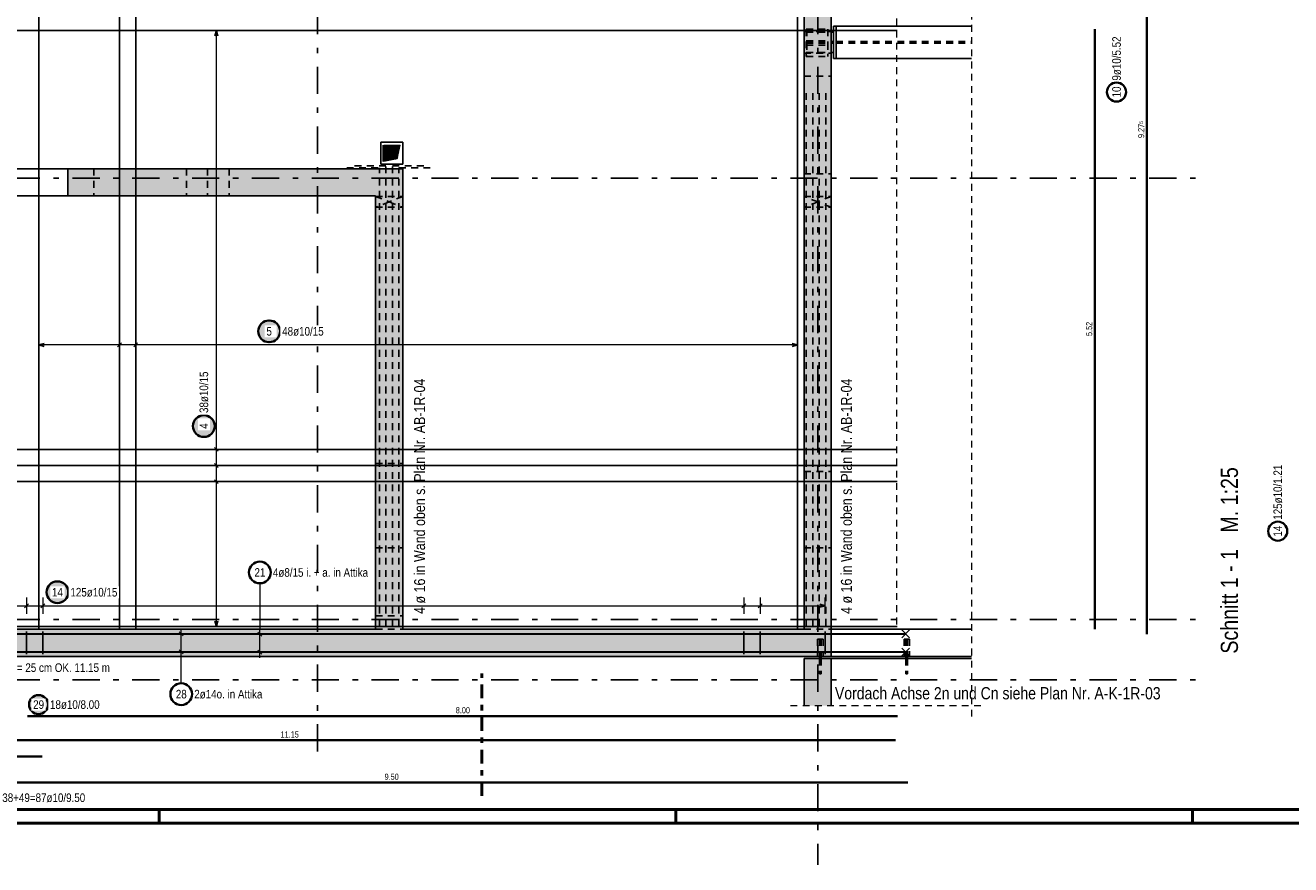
# Model space of a CAD drawing. Header units: millimetres. Extents: x -50 to 89, y -23 to 66.
# Tile 40 of 60: x 28 to 51, y -1 to 15. Entities that reach past the tile are written whole.
import ezdxf

# ---------------------------------------------------------------- set-up
doc = ezdxf.new("R2010")
doc.units = ezdxf.units.MM
for name, pattern in [('DASHDOT', [1, 0.5, -0.25, 0, -0.25]), ('DASHDOTX2', [2, 1, -0.5, 0, -0.5]), ('HIDDEN', [0.375, 0.25, -0.125])]:
    doc.linetypes.add(name, pattern=pattern)
for name, color, linetype, lineweight in [('Achsen', 7, 'Continuous', 20), ('Bewehrung obere', 7, 'Continuous', 20), ('Geschnittene Kanten', 7, 'Continuous', 20), ('Schraffuren', 7, 'Continuous', 20), ('Texte', 7, 'Continuous', 20)]:
    doc.layers.add(name, color=color, linetype=linetype, lineweight=lineweight)
doc.styles.add('Arial Narrow', font='ARIALN.TTF')

msp = doc.modelspace()

# ---------------------------------------------------------------- hatches: boundary and pattern name
at = {"lineweight": 13}
h = msp.add_hatch(dxfattribs=at)
h.set_pattern_fill('Mau', color=6, scale=0.01, angle=45, style=0, pattern_type=2)
h.set_pattern_definition([(45, (0, 0), (-0.00367695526, 0.00367695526), [])])
h.paths.add_polyline_path([(34.626839, 12.17829), (34.876839, 12.22829), (34.926839, 12.47829), (34.626839, 12.47829)])
at = {"layer": 'Bewehrung obere', "lineweight": 25, "true_color": 0xffffff}
for points in [[(32.740379, 9.05), (32.740245, 9.057678), (32.739843, 9.065346), (32.739174, 9.072996), (32.738238, 9.080618), (32.737037, 9.088202), (32.735572, 9.09574), (32.733844, 9.103223), (32.731857, 9.11064), (32.729612, 9.117984), (32.727112, 9.125244), (32.72436, 9.132413), (32.721359, 9.139482), (32.718114, 9.146442), (32.714628, 9.153284), (32.710905, 9.16), (32.70695, 9.166582), (32.702768, 9.173022), (32.698363, 9.179313), (32.693742, 9.185445), (32.688909, 9.191413), (32.683871, 9.197209), (32.678634, 9.202825), (32.673204, 9.208255), (32.667588, 9.213492), (32.661793, 9.21853), (32.655825, 9.223362), (32.649692, 9.227984), (32.643402, 9.232388), (32.636962, 9.23657), (32.630379, 9.240525), (32.623663, 9.244248), (32.616821, 9.247735), (32.609861, 9.25098), (32.602793, 9.25398), (32.595624, 9.256732), (32.588363, 9.259232), (32.581019, 9.261477), (32.573602, 9.263465), (32.56612, 9.265192), (32.558582, 9.266658), (32.550997, 9.267859), (32.543376, 9.268795), (32.535726, 9.269464), (32.528057, 9.269866), (32.520379, 9.27), (32.512701, 9.269866), (32.505033, 9.269464), (32.497383, 9.268795), (32.489761, 9.267859), (32.482177, 9.266658), (32.474639, 9.265192), (32.467156, 9.263465), (32.459739, 9.261477), (32.452396, 9.259232), (32.445135, 9.256732), (32.437966, 9.25398), (32.430897, 9.25098), (32.423938, 9.247735), (32.417096, 9.244248), (32.410379, 9.240525), (32.403797, 9.23657), (32.397357, 9.232388), (32.391067, 9.227984), (32.384934, 9.223362), (32.378966, 9.21853), (32.373171, 9.213492), (32.367554, 9.208255), (32.362125, 9.202825), (32.356887, 9.197209), (32.351849, 9.191413), (32.347017, 9.185445), (32.342396, 9.179313), (32.337991, 9.173022), (32.333809, 9.166582), (32.329854, 9.16), (32.326131, 9.153284), (32.322645, 9.146442), (32.319399, 9.139482), (32.316399, 9.132413), (32.313647, 9.125244), (32.311147, 9.117984), (32.308902, 9.11064), (32.306914, 9.103223), (32.305187, 9.09574), (32.303722, 9.088202), (32.30252, 9.080618), (32.301584, 9.072996), (32.300915, 9.065346), (32.300513, 9.057678), (32.300379, 9.05), (32.300513, 9.042322), (32.300915, 9.034653), (32.301584, 9.027004), (32.30252, 9.019382), (32.303722, 9.011797), (32.305187, 9.004259), (32.306914, 8.996777), (32.308902, 8.98936), (32.311147, 8.982016), (32.313647, 8.974755), (32.316399, 8.967586), (32.319399, 8.960518), (32.322645, 8.953558), (32.326131, 8.946716), (32.329854, 8.94), (32.333809, 8.933418), (32.337991, 8.926977), (32.342396, 8.920687), (32.347017, 8.914554), (32.351849, 8.908587), (32.356887, 8.902791), (32.362125, 8.897175), (32.367554, 8.891745), (32.373171, 8.886508), (32.378966, 8.88147), (32.384934, 8.876638), (32.391067, 8.872016), (32.397357, 8.867612), (32.403797, 8.863429), (32.410379, 8.859474), (32.417096, 8.855751), (32.423938, 8.852265), (32.430897, 8.84902), (32.437966, 8.846019), (32.445135, 8.843268), (32.452396, 8.840767), (32.459739, 8.838522), (32.467156, 8.836535), (32.474639, 8.834807), (32.482177, 8.833342), (32.489761, 8.832141), (32.497383, 8.831205), (32.505033, 8.830536), (32.512701, 8.830134), (32.520379, 8.83), (32.528057, 8.830134), (32.535726, 8.830536), (32.543376, 8.831205), (32.550997, 8.832141), (32.558582, 8.833342), (32.56612, 8.834807), (32.573602, 8.836535), (32.581019, 8.838522), (32.588363, 8.840767), (32.595624, 8.843268), (32.602793, 8.846019), (32.609861, 8.84902), (32.616821, 8.852265), (32.623663, 8.855751), (32.630379, 8.859474), (32.636962, 8.863429), (32.643402, 8.867612), (32.649692, 8.872016), (32.655825, 8.876638), (32.661793, 8.88147), (32.667588, 8.886508), (32.673204, 8.891745), (32.678634, 8.897175), (32.683871, 8.902791), (32.688909, 8.908587), (32.693742, 8.914554), (32.698363, 8.920687), (32.702768, 8.926977), (32.70695, 8.933418), (32.710905, 8.94), (32.714628, 8.946716), (32.718114, 8.953558), (32.721359, 8.960518), (32.72436, 8.967586), (32.727112, 8.974755), (32.729612, 8.982016), (32.731857, 8.98936), (32.733844, 8.996777), (32.735572, 9.004259), (32.737037, 9.011797), (32.738238, 9.019382), (32.739174, 9.027004), (32.739843, 9.034653)], [(31.540126, 7.307003), (31.539992, 7.314681), (31.53959, 7.32235), (31.538921, 7.329999), (31.537985, 7.337621), (31.536784, 7.345206), (31.535318, 7.352744), (31.533591, 7.360226), (31.531603, 7.367643), (31.529358, 7.374987), (31.526858, 7.382248), (31.524106, 7.389417), (31.521106, 7.396485), (31.517861, 7.403445), (31.514374, 7.410287), (31.510651, 7.417003), (31.506696, 7.423585), (31.502514, 7.430026), (31.49811, 7.436316), (31.493488, 7.442449), (31.488656, 7.448416), (31.483618, 7.454212), (31.478381, 7.459828), (31.472951, 7.465258), (31.467335, 7.470495), (31.461539, 7.475533), (31.455571, 7.480366), (31.449439, 7.484987), (31.443148, 7.489391), (31.436708, 7.493574), (31.430126, 7.497529), (31.42341, 7.501252), (31.416568, 7.504738), (31.409608, 7.507983), (31.402539, 7.510984), (31.39537, 7.513736), (31.38811, 7.516236), (31.380766, 7.518481), (31.373349, 7.520468), (31.365866, 7.522196), (31.358328, 7.523661), (31.350744, 7.524862), (31.343122, 7.525798), (31.335472, 7.526467), (31.327804, 7.526869), (31.320126, 7.527003), (31.312448, 7.526869), (31.304779, 7.526467), (31.29713, 7.525798), (31.289508, 7.524862), (31.281923, 7.523661), (31.274385, 7.522196), (31.266903, 7.520468), (31.259486, 7.518481), (31.252142, 7.516236), (31.244881, 7.513736), (31.237712, 7.510984), (31.230644, 7.507983), (31.223684, 7.504738), (31.216842, 7.501252), (31.210126, 7.497529), (31.203544, 7.493574), (31.197103, 7.489391), (31.190813, 7.484987), (31.18468, 7.480366), (31.178713, 7.475533), (31.172917, 7.470495), (31.167301, 7.465258), (31.161871, 7.459828), (31.156634, 7.454212), (31.151596, 7.448416), (31.146763, 7.442449), (31.142142, 7.436316), (31.137738, 7.430026), (31.133555, 7.423585), (31.1296, 7.417003), (31.125877, 7.410287), (31.122391, 7.403445), (31.119146, 7.396485), (31.116145, 7.389417), (31.113393, 7.382248), (31.110893, 7.374987), (31.108648, 7.367643), (31.106661, 7.360226), (31.104933, 7.352744), (31.103468, 7.345206), (31.102267, 7.337621), (31.101331, 7.329999), (31.100662, 7.32235), (31.10026, 7.314681), (31.100126, 7.307003), (31.10026, 7.299325), (31.100662, 7.291657), (31.101331, 7.284007), (31.102267, 7.276385), (31.103468, 7.268801), (31.104933, 7.261263), (31.106661, 7.25378), (31.108648, 7.246363), (31.110893, 7.239019), (31.113393, 7.231759), (31.116145, 7.22459), (31.119146, 7.217521), (31.122391, 7.210562), (31.125877, 7.203719), (31.1296, 7.197003), (31.133555, 7.190421), (31.137738, 7.183981), (31.142142, 7.17769), (31.146763, 7.171558), (31.151596, 7.16559), (31.156634, 7.159794), (31.161871, 7.154178), (31.167301, 7.148748), (31.172917, 7.143511), (31.178713, 7.138473), (31.18468, 7.133641), (31.190813, 7.129019), (31.197103, 7.124615), (31.203544, 7.120433), (31.210126, 7.116478), (31.216842, 7.112755), (31.223684, 7.109269), (31.230644, 7.106023), (31.237712, 7.103023), (31.244881, 7.100271), (31.252142, 7.097771), (31.259486, 7.095526), (31.266903, 7.093538), (31.274385, 7.091811), (31.281923, 7.090346), (31.289508, 7.089144), (31.29713, 7.088208), (31.304779, 7.087539), (31.312448, 7.087137), (31.320126, 7.087003), (31.327804, 7.087137), (31.335472, 7.087539), (31.343122, 7.088208), (31.350744, 7.089144), (31.358328, 7.090346), (31.365866, 7.091811), (31.373349, 7.093538), (31.380766, 7.095526), (31.38811, 7.097771), (31.39537, 7.100271), (31.402539, 7.103023), (31.409608, 7.106023), (31.416568, 7.109269), (31.42341, 7.112755), (31.430126, 7.116478), (31.436708, 7.120433), (31.443148, 7.124615), (31.449439, 7.129019), (31.455571, 7.133641), (31.461539, 7.138473), (31.467335, 7.143511), (31.472951, 7.148748), (31.478381, 7.154178), (31.483618, 7.159794), (31.488656, 7.16559), (31.493488, 7.171558), (31.49811, 7.17769), (31.502514, 7.183981), (31.506696, 7.190421), (31.510651, 7.197003), (31.514374, 7.203719), (31.517861, 7.210562), (31.521106, 7.217521), (31.524106, 7.22459), (31.526858, 7.231759), (31.529358, 7.239019), (31.531603, 7.246363), (31.533591, 7.25378), (31.535318, 7.261263), (31.536784, 7.268801), (31.537985, 7.276385), (31.538921, 7.284007), (31.53959, 7.291657)], [(28.84676, 4.24955), (28.846626, 4.257228), (28.846224, 4.264897), (28.845555, 4.272547), (28.844619, 4.280169), (28.843418, 4.287753), (28.841952, 4.295291), (28.840225, 4.302773), (28.838237, 4.310191), (28.835992, 4.317534), (28.833492, 4.324795), (28.83074, 4.331964), (28.82774, 4.339033), (28.824495, 4.345992), (28.821008, 4.352834), (28.817285, 4.35955), (28.81333, 4.366133), (28.809148, 4.372573), (28.804744, 4.378863), (28.800122, 4.384996), (28.79529, 4.390964), (28.790252, 4.396759), (28.785015, 4.402375), (28.779585, 4.407805), (28.773969, 4.413042), (28.768173, 4.41808), (28.762205, 4.422913), (28.756073, 4.427534), (28.749782, 4.431939), (28.743342, 4.436121), (28.73676, 4.440076), (28.730044, 4.443799), (28.723201, 4.447285), (28.716242, 4.45053), (28.709173, 4.453531), (28.702004, 4.456283), (28.694744, 4.458783), (28.6874, 4.461028), (28.679983, 4.463016), (28.6725, 4.464743), (28.664962, 4.466208), (28.657378, 4.467409), (28.649756, 4.468345), (28.642106, 4.469015), (28.634438, 4.469416), (28.62676, 4.46955), (28.619082, 4.469416), (28.611413, 4.469015), (28.603764, 4.468345), (28.596142, 4.467409), (28.588557, 4.466208), (28.581019, 4.464743), (28.573537, 4.463016), (28.56612, 4.461028), (28.558776, 4.458783), (28.551515, 4.456283), (28.544346, 4.453531), (28.537278, 4.45053), (28.530318, 4.447285), (28.523476, 4.443799), (28.51676, 4.440076), (28.510178, 4.436121), (28.503737, 4.431939), (28.497447, 4.427534), (28.491314, 4.422913), (28.485347, 4.41808), (28.479551, 4.413042), (28.473935, 4.407805), (28.468505, 4.402375), (28.463268, 4.396759), (28.45823, 4.390964), (28.453397, 4.384996), (28.448776, 4.378863), (28.444372, 4.372573), (28.440189, 4.366133), (28.436234, 4.35955), (28.432511, 4.352834), (28.429025, 4.345992), (28.42578, 4.339033), (28.422779, 4.331964), (28.420027, 4.324795), (28.417527, 4.317534), (28.415282, 4.310191), (28.413295, 4.302773), (28.411567, 4.295291), (28.410102, 4.287753), (28.408901, 4.280169), (28.407965, 4.272547), (28.407296, 4.264897), (28.406894, 4.257228), (28.40676, 4.24955), (28.406894, 4.241873), (28.407296, 4.234204), (28.407965, 4.226554), (28.408901, 4.218932), (28.410102, 4.211348), (28.411567, 4.20381), (28.413295, 4.196328), (28.415282, 4.18891), (28.417527, 4.181567), (28.420027, 4.174306), (28.422779, 4.167137), (28.42578, 4.160068), (28.429025, 4.153109), (28.432511, 4.146267), (28.436234, 4.13955), (28.440189, 4.132968), (28.444372, 4.126528), (28.448776, 4.120238), (28.453397, 4.114105), (28.45823, 4.108137), (28.463268, 4.102342), (28.468505, 4.096726), (28.473935, 4.091296), (28.479551, 4.086059), (28.485347, 4.081021), (28.491314, 4.076188), (28.497447, 4.071567), (28.503737, 4.067162), (28.510178, 4.06298), (28.51676, 4.059025), (28.523476, 4.055302), (28.530318, 4.051816), (28.537278, 4.04857), (28.544346, 4.04557), (28.551515, 4.042818), (28.558776, 4.040318), (28.56612, 4.038073), (28.573537, 4.036085), (28.581019, 4.034358), (28.588557, 4.032893), (28.596142, 4.031691), (28.603764, 4.030756), (28.611413, 4.030086), (28.619082, 4.029684), (28.62676, 4.02955), (28.634438, 4.029684), (28.642106, 4.030086), (28.649756, 4.030756), (28.657378, 4.031691), (28.664962, 4.032893), (28.6725, 4.034358), (28.679983, 4.036085), (28.6874, 4.038073), (28.694744, 4.040318), (28.702004, 4.042818), (28.709173, 4.04557), (28.716242, 4.04857), (28.723201, 4.051816), (28.730044, 4.055302), (28.73676, 4.059025), (28.743342, 4.06298), (28.749782, 4.067162), (28.756073, 4.071567), (28.762205, 4.076188), (28.768173, 4.081021), (28.773969, 4.086059), (28.779585, 4.091296), (28.785015, 4.096726), (28.790252, 4.102342), (28.79529, 4.108137), (28.800122, 4.114105), (28.804744, 4.120238), (28.809148, 4.126528), (28.81333, 4.132968), (28.817285, 4.13955), (28.821008, 4.146267), (28.824495, 4.153109), (28.82774, 4.160068), (28.83074, 4.167137), (28.833492, 4.174306), (28.835992, 4.181567), (28.838237, 4.18891), (28.840225, 4.196328), (28.841952, 4.20381), (28.843418, 4.211348), (28.844619, 4.218932), (28.845555, 4.226554), (28.846224, 4.234204)]]:
    msp.add_hatch(color=7, dxfattribs=at).paths.add_polyline_path(points)
at = {"layer": 'Geschnittene Kanten', "lineweight": 25, "true_color": 0xffffff}
msp.add_hatch(color=7, dxfattribs=at).paths.add_polyline_path([(28.475965, 2.182078), (28.475846, 2.188883), (28.47549, 2.195681), (28.474896, 2.202461), (28.474067, 2.209217), (28.473002, 2.215939), (28.471703, 2.222621), (28.470172, 2.229253), (28.468411, 2.235827), (28.466421, 2.242336), (28.464205, 2.248772), (28.461765, 2.255126), (28.459106, 2.261392), (28.456229, 2.26756), (28.453139, 2.273625), (28.44984, 2.279578), (28.446334, 2.285412), (28.442627, 2.291121), (28.438723, 2.296696), (28.434627, 2.302132), (28.430343, 2.307422), (28.425878, 2.312559), (28.421236, 2.317536), (28.416423, 2.322349), (28.411445, 2.326991), (28.406308, 2.331457), (28.401019, 2.33574), (28.395583, 2.339836), (28.390007, 2.34374), (28.384299, 2.347447), (28.378465, 2.350953), (28.372512, 2.354253), (28.366447, 2.357343), (28.360278, 2.360219), (28.354013, 2.362879), (28.347659, 2.365318), (28.341223, 2.367534), (28.334714, 2.369524), (28.328139, 2.371286), (28.321507, 2.372817), (28.314826, 2.374116), (28.308103, 2.37518), (28.301348, 2.37601), (28.294567, 2.376603), (28.28777, 2.376959), (28.280965, 2.377078), (28.274159, 2.376959), (28.267362, 2.376603), (28.260582, 2.37601), (28.253826, 2.37518), (28.247103, 2.374116), (28.240422, 2.372817), (28.23379, 2.371286), (28.227215, 2.369524), (28.220706, 2.367534), (28.214271, 2.365318), (28.207916, 2.362879), (28.201651, 2.360219), (28.195482, 2.357343), (28.189418, 2.354253), (28.183465, 2.350953), (28.17763, 2.347447), (28.171922, 2.34374), (28.166346, 2.339836), (28.160911, 2.33574), (28.155621, 2.331457), (28.150484, 2.326991), (28.145506, 2.322349), (28.140693, 2.317536), (28.136051, 2.312559), (28.131586, 2.307422), (28.127303, 2.302132), (28.123206, 2.296696), (28.119302, 2.291121), (28.115595, 2.285412), (28.11209, 2.279578), (28.10879, 2.273625), (28.1057, 2.26756), (28.102823, 2.261392), (28.100164, 2.255126), (28.097725, 2.248772), (28.095509, 2.242336), (28.093519, 2.235827), (28.091757, 2.229253), (28.090226, 2.222621), (28.088927, 2.215939), (28.087862, 2.209217), (28.087033, 2.202461), (28.08644, 2.195681), (28.086083, 2.188883), (28.085965, 2.182078), (28.086083, 2.175273), (28.08644, 2.168476), (28.087033, 2.161695), (28.087862, 2.154939), (28.088927, 2.148217), (28.090226, 2.141535), (28.091757, 2.134903), (28.093519, 2.128329), (28.095509, 2.12182), (28.097725, 2.115384), (28.100164, 2.10903), (28.102823, 2.102764), (28.1057, 2.096596), (28.10879, 2.090531), (28.11209, 2.084578), (28.115595, 2.078744), (28.119302, 2.073035), (28.123206, 2.06746), (28.127303, 2.062024), (28.131586, 2.056734), (28.136051, 2.051598), (28.140693, 2.04662), (28.145506, 2.041807), (28.150484, 2.037165), (28.155621, 2.032699), (28.160911, 2.028416), (28.166346, 2.02432), (28.171922, 2.020416), (28.17763, 2.016709), (28.183465, 2.013203), (28.189418, 2.009903), (28.195482, 2.006813), (28.201651, 2.003937), (28.207916, 2.001277), (28.214271, 1.998838), (28.220706, 1.996622), (28.227215, 1.994632), (28.23379, 1.99287), (28.240422, 1.991339), (28.247103, 1.990041), (28.253826, 1.988976), (28.260582, 1.988146), (28.267362, 1.987553), (28.274159, 1.987197), (28.280965, 1.987078), (28.28777, 1.987197), (28.294567, 1.987553), (28.301348, 1.988146), (28.308103, 1.988976), (28.314826, 1.990041), (28.321507, 1.991339), (28.328139, 1.99287), (28.334714, 1.994632), (28.341223, 1.996622), (28.347659, 1.998838), (28.354013, 2.001277), (28.360278, 2.003937), (28.366447, 2.006813), (28.372512, 2.009903), (28.378465, 2.013203), (28.384299, 2.016709), (28.390007, 2.020416), (28.395583, 2.02432), (28.401019, 2.028416), (28.406308, 2.032699), (28.411445, 2.037165), (28.416423, 2.041807), (28.421236, 2.04662), (28.425878, 2.051598), (28.430343, 2.056734), (28.434627, 2.062024), (28.438723, 2.06746), (28.442627, 2.073035), (28.446334, 2.078744), (28.44984, 2.084578), (28.453139, 2.090531), (28.456229, 2.096596), (28.459106, 2.102764), (28.461765, 2.10903), (28.464205, 2.115384), (28.466421, 2.12182), (28.468411, 2.128329), (28.470172, 2.134903), (28.471703, 2.141535), (28.473002, 2.148217), (28.474067, 2.154939), (28.474896, 2.161695), (28.47549, 2.168476)])
at = {"layer": 'Schraffuren', "lineweight": 13, "true_color": 0xd7ffd7}
for points in [[(42.856217, 21.621704), (42.856217, 3.567223), (42.356217, 3.567223), (42.356217, 21.621704)], [(34.976963, 11.542529), (28.82195, 11.542529), (28.82195, 12.042529), (34.976839, 12.042529)], [(34.976963, 11.542529), (34.976839, 3.567223), (34.476839, 3.567223), (34.476839, 11.542529)], [(42.856962, 3.067223), (5.466215, 3.067223), (5.466215, 3.567223), (42.856962, 3.567223)], [(42.856217, 3.027204), (42.856217, 2.212136), (42.356217, 2.212136), (42.356217, 3.027204)], [(42.356217, 2.212136), (42.856217, 2.212136), (42.856215, 2.162878), (42.356217, 2.162878)]]:
    msp.add_hatch(color=254, dxfattribs=at).paths.add_polyline_path(points)

# ---------------------------------------------------------------- linework, layer by layer
at = {"color": 9, "linetype": 'HIDDEN', "lineweight": 0, "ltscale": 0.5}
msp.add_line((44.056962, 37.758186), (44.056962, 3.571951), dxfattribs=at)
at = {"color": 5, "linetype": 'HIDDEN', "lineweight": 18, "ltscale": 0.5}
for p, q in [((45.436807, 37.63723), (45.436807, 1.912878)), ((42.106215, 2.162878), (45.686807, 2.162878))]:
    msp.add_line(p, q, dxfattribs=at)
at = {"color": 3, "linetype": 'Continuous', "lineweight": 25}
for p, q in [((42.856962, 22.121704), (42.856962, 14.553271)), ((42.896217, 14.667271), (42.946217, 14.667271)), ((42.896217, 14.667256), (42.896217, 14.067256)), ((42.946217, 14.667271), (45.436807, 14.667271)), ((42.946217, 14.667271), (42.946217, 14.067256)), ((42.856217, 14.553271), (42.896217, 14.553271)), ((42.856217, 14.181271), (42.896217, 14.181271)), ((42.856962, 14.181271), (42.856962, 3.571951)), ((42.896217, 14.067271), (42.946217, 14.067271)), ((42.946217, 14.067271), (45.436807, 14.067271)), ((34.576839, 12.52829), (34.976839, 12.52829)), ((34.576839, 12.52829), (34.576839, 12.12829)), ((34.976963, 12.52829), (34.976963, 12.12829)), ((34.576839, 12.12829), (34.976839, 12.12829)), ((25.80195, 12.042529), (28.82195, 12.042529)), ((25.80195, 11.542529), (28.82195, 11.542529)), ((42.856962, 3.571951), (45.436807, 3.571951)), ((42.856962, 3.567223), (45.436807, 3.567223)), ((42.640215, 3.067223), (42.640215, 3.027223)), ((42.672215, 3.067223), (42.672215, 3.027223)), ((42.856215, 3.027223), (45.436807, 3.027223)), ((42.856962, 3.067223), (45.436807, 3.067223)), ((44.228548, 3.067223), (44.228548, 3.027223)), ((44.260548, 3.067223), (44.260548, 3.027223))]:
    msp.add_line(p, q, dxfattribs=at)
at = {"color": 3, "linetype": 'HIDDEN', "lineweight": 25, "ltscale": 0.5}
for p, q in [((42.356217, 14.567271), (42.856217, 14.567271)), ((42.396217, 14.607256), (42.796217, 14.607256)), ((42.396217, 14.607256), (42.396217, 14.107256)), ((42.396217, 14.553271), (42.856217, 14.553271)), ((42.407071, 14.607256), (42.407071, 14.381771)), ((42.793056, 14.607256), (42.793056, 14.381771)), ((42.796217, 14.607256), (42.796217, 14.107256)), ((42.856962, 14.553271), (42.856962, 14.181271)), ((42.396217, 14.397256), (42.796217, 14.397256)), ((42.396217, 14.381771), (42.896217, 14.381771)), ((42.396217, 14.352771), (42.896217, 14.352771)), ((42.396217, 14.317256), (42.796217, 14.317256)), ((42.407071, 14.381771), (42.407071, 14.352771)), ((42.407071, 14.352771), (42.407071, 14.107256)), ((42.793056, 14.381771), (42.793056, 14.352771)), ((42.793056, 14.352771), (42.793056, 14.107256)), ((42.946217, 14.382771), (45.436807, 14.382771)), ((42.946217, 14.351771), (45.436807, 14.351771)), ((42.356217, 14.167271), (42.856217, 14.167271)), ((42.396217, 14.181271), (42.856217, 14.181271)), ((42.396217, 14.107256), (42.796217, 14.107256)), ((42.357071, 13.745936), (42.856217, 13.745936)), ((42.357071, 13.745936), (42.357071, 11.945936)), ((42.394952, 3.633269), (42.394952, 13.445836)), ((42.514952, 3.633269), (42.514952, 13.445836)), ((42.634952, 3.633269), (42.634952, 13.445836)), ((42.754952, 3.633269), (42.754952, 13.445836)), ((29.29935, 12.042529), (29.29935, 11.542529)), ((30.99935, 12.042529), (30.99935, 11.542529)), ((31.385753, 12.042529), (31.385753, 11.542529)), ((31.785753, 12.042529), (31.785753, 11.542529)), ((34.547858, 3.633269), (34.547858, 12.05937)), ((34.667858, 3.633269), (34.667858, 12.092274)), ((34.787858, 3.633269), (34.787858, 12.092274)), ((34.907858, 3.633269), (34.907858, 12.05937)), ((42.357071, 11.945936), (42.856217, 11.945936)), ((34.476839, 11.531829), (34.976839, 11.531829)), ((42.357071, 11.531829), (42.856217, 11.531829)), ((42.357071, 11.531829), (42.357071, 11.331829)), ((34.476839, 11.331829), (34.976839, 11.331829)), ((42.357071, 11.331829), (42.856217, 11.331829)), ((34.476839, 6.616126), (34.976839, 6.616126)), ((42.357071, 6.467926), (42.856217, 6.467926)), ((42.357071, 6.467926), (42.357071, 5.067926)), ((34.476839, 5.067223), (34.976839, 5.067223)), ((42.356962, 5.067223), (42.856217, 5.067223)), ((42.357071, 5.067926), (42.856217, 5.067926)), ((42.357071, 5.067223), (42.357071, 3.567223)), ((34.476839, 3.816126), (34.976839, 3.816126)), ((34.476839, 3.567223), (34.976839, 3.567223)), ((42.356217, 3.567223), (42.356962, 3.567223)), ((42.356962, 3.567223), (42.856217, 3.567223)), ((42.606215, 3.38723), (42.610021, 3.38723)), ((42.606215, 3.38723), (42.606215, 3.067223)), ((42.610021, 3.38723), (42.62086, 3.38723)), ((42.62086, 3.38723), (42.637081, 3.38723)), ((42.637081, 3.38723), (42.656215, 3.38723)), ((42.640215, 3.38723), (42.640215, 3.067223)), ((42.656215, 3.38723), (42.675349, 3.38723)), ((42.672215, 3.38723), (42.672215, 3.067223)), ((42.675349, 3.38723), (42.69157, 3.38723)), ((42.69157, 3.38723), (42.702409, 3.38723)), ((42.702409, 3.38723), (42.706215, 3.38723)), ((42.706215, 3.38723), (42.706215, 3.067223)), ((44.194548, 3.38723), (44.198354, 3.38723)), ((44.194548, 3.38723), (44.194548, 3.067223)), ((44.198354, 3.38723), (44.209193, 3.38723)), ((44.209193, 3.38723), (44.225414, 3.38723)), ((44.225414, 3.38723), (44.244548, 3.38723)), ((44.228548, 3.38723), (44.228548, 3.067223)), ((44.244548, 3.38723), (44.263683, 3.38723)), ((44.260548, 3.38723), (44.260548, 3.067223)), ((44.263683, 3.38723), (44.279904, 3.38723)), ((44.279904, 3.38723), (44.290742, 3.38723)), ((44.290742, 3.38723), (44.294548, 3.38723)), ((44.294548, 3.38723), (44.294548, 3.067223)), ((42.640215, 3.027223), (42.640215, 2.74723)), ((42.672215, 3.027223), (42.672215, 2.74723)), ((44.228548, 3.027223), (44.228548, 2.74723)), ((44.260548, 3.027223), (44.260548, 2.74723)), ((42.640215, 2.74723), (42.641433, 2.74723)), ((42.641433, 2.74723), (42.644901, 2.74723)), ((42.644901, 2.74723), (42.650092, 2.74723)), ((42.650092, 2.74723), (42.656215, 2.74723)), ((42.656215, 2.74723), (42.662338, 2.74723)), ((42.662338, 2.74723), (42.667529, 2.74723)), ((42.667529, 2.74723), (42.670997, 2.74723)), ((42.670997, 2.74723), (42.672215, 2.74723)), ((44.228548, 2.74723), (44.229766, 2.74723)), ((44.229766, 2.74723), (44.233235, 2.74723)), ((44.233235, 2.74723), (44.238425, 2.74723)), ((44.238425, 2.74723), (44.244548, 2.74723)), ((44.244548, 2.74723), (44.250671, 2.74723)), ((44.250671, 2.74723), (44.255862, 2.74723)), ((44.255862, 2.74723), (44.25933, 2.74723)), ((44.25933, 2.74723), (44.260548, 2.74723))]:
    msp.add_line(p, q, dxfattribs=at)
at = {"color": 6, "linetype": 'Continuous', "lineweight": 13}
for p, q in [((34.626839, 12.17829), (34.626839, 12.47829)), ((34.626839, 12.47829), (34.926839, 12.47829)), ((34.876839, 12.22829), (34.926839, 12.47829)), ((34.626839, 12.17829), (34.876839, 12.22829))]:
    msp.add_line(p, q, dxfattribs=at)
at = {"color": 4, "linetype": 'Continuous', "lineweight": 50}
for p, q in [((34.627639, 12.173562), (34.627639, 12.473562)), ((1, 0.25), (87.25, 0.25)), ((0, 0), (87.5, 0))]:
    msp.add_line(p, q, dxfattribs=at)
at = {"color": 4, "linetype": 'DASHDOT', "lineweight": 50, "ltscale": 0.5}
msp.add_line((36.430582, 0.500376), (36.430582, 2.755025), dxfattribs=at)
at = {"color": 4, "linetype": 'Continuous', "lineweight": 50, "ltscale": 0.2}
for p, q in [((30.5, 0), (30.5, 0.25)), ((40, 0), (40, 0.25)), ((49.5, 0), (49.5, 0.25))]:
    msp.add_line(p, q, dxfattribs=at)
at = {"color": 9, "linetype": 'Continuous', "lineweight": 0}
msp.add_circle((42.856215, 2.162878), 0.00222, dxfattribs=at)
at = {"layer": 'Achsen', "color": 3, "linetype": 'DASHDOTX2', "lineweight": 25, "ltscale": 0.5}
for p, q in [((33.407008, 39.218719), (33.407008, 1.25994)), ((42.607008, 39.218719), (42.607008, -0.764409)), ((3.604582, 11.867023), (49.572129, 11.867023)), ((3.604582, 3.747023), (49.572129, 3.747023)), ((3.604582, 2.637023), (49.572129, 2.637023))]:
    msp.add_line(p, q, dxfattribs=at)
at = {"layer": 'Achsen', "color": 3, "linetype": 'HIDDEN', "lineweight": 25, "ltscale": 0.5}
for p, q in [((34.476839, 11.531829), (34.726839, 11.431829)), ((34.726839, 11.431829), (34.476839, 11.331829)), ((34.976839, 11.531829), (34.726839, 11.431829)), ((34.726839, 11.431829), (34.976839, 11.331829)), ((42.606644, 11.431829), (42.357071, 11.531829)), ((42.606644, 11.431829), (42.357071, 11.331829)), ((42.856217, 11.531829), (42.606644, 11.431829)), ((42.856217, 11.331829), (42.606644, 11.431829))]:
    msp.add_line(p, q, dxfattribs=at)
at = {"layer": 'Achsen', "color": 2, "linetype": 'Continuous', "lineweight": 35, "ltscale": 0.5}
msp.add_circle((51.066046, 5.372679), 0.175, dxfattribs=at)
at = {"layer": 'Bewehrung obere', "color": 3, "linetype": 'Continuous', "lineweight": 25, "ltscale": 0.5}
for p, q in [((28.285485, 22.041704), (28.285485, 3.567223)), ((29.769678, 22.041704), (29.769678, 3.567223)), ((30.066517, 22.041704), (30.066517, 3.567223)), ((42.236899, 22.041704), (42.236899, 3.567223)), ((44.066633, 14.584789), (25.066633, 14.584789)), ((31.55, 14.584789), (31.523205, 14.484789)), ((31.576795, 14.484789), (31.55, 14.584789)), ((28.385485, 8.826795), (28.285485, 8.8)), ((28.285485, 8.8), (28.385485, 8.773205)), ((29.734323, 8.764645), (29.805034, 8.835355)), ((30.031162, 8.764645), (30.101872, 8.835355)), ((42.236899, 8.8), (42.136899, 8.826795)), ((42.136899, 8.773205), (42.236899, 8.8)), ((44.066633, 6.877851), (25.066633, 6.877851)), ((31.514645, 6.913206), (31.585355, 6.842496)), ((44.066633, 6.58143), (25.066633, 6.58143)), ((31.514645, 6.616786), (31.585355, 6.546075)), ((44.066633, 6.28501), (25.066633, 6.28501)), ((31.514645, 6.320365), (31.585355, 6.249654)), ((28.093862, 4.035355), (28.023151, 3.964645)), ((28.393626, 4.035355), (28.322915, 3.964645)), ((41.283473, 4.035355), (41.212763, 3.964645)), ((41.583237, 4.035355), (41.512526, 3.964645)), ((42.746937, 4), (42.646937, 4.026795)), ((42.646937, 3.973205), (42.746937, 4)), ((44.066633, 3.617223), (25.066633, 3.617223)), ((28.058507, 3.107223), (28.058507, 3.527223)), ((28.358271, 3.107223), (28.358271, 3.527223)), ((30.868373, 3.519226), (30.939083, 3.448515)), ((31.523205, 3.717223), (31.55, 3.617223)), ((31.55, 3.617223), (31.576795, 3.717223)), ((32.314645, 3.513211), (32.385355, 3.442501)), ((41.248118, 3.107223), (41.248118, 3.527223)), ((41.547882, 3.107223), (41.547882, 3.527223)), ((42.746937, 3.107223), (42.746937, 3.527223)), ((44.151426, 3.41316), (44.292847, 3.554581)), ((44.151426, 3.554581), (44.292847, 3.41316)), ((24.222136, 3.483871), (44.222136, 3.483871)), ((24.233474, 3.477856), (44.233474, 3.477856)), ((24.222136, 3.150931), (44.222136, 3.150931)), ((24.233474, 3.144916), (44.233474, 3.144916)), ((30.868373, 3.186286), (30.939083, 3.115575)), ((32.314645, 3.180271), (32.385355, 3.109561)), ((44.151426, 3.08022), (44.292847, 3.221641)), ((44.151426, 3.221641), (44.292847, 3.08022))]:
    msp.add_line(p, q, dxfattribs=at)
at = {"layer": 'Bewehrung obere', "color": 2, "linetype": 'Continuous', "lineweight": 35, "ltscale": 0.5}
for p, q in [((48.659757, 22.034244), (48.659757, 3.479763)), ((47.703644, 3.567223), (47.703644, 14.607223)), ((21.739536, 1.525525), (44.039536, 1.525525)), ((25.266633, 0.747656), (44.266633, 0.747656))]:
    msp.add_line(p, q, dxfattribs=at)
at = {"layer": 'Bewehrung obere', "color": 5, "linetype": 'Continuous', "lineweight": 18, "ltscale": 0.5}
for p, q in [((31.7, 14.584789), (31.4, 14.584789)), ((31.55, 3.617223), (31.55, 14.584789)), ((28.285485, 8.95), (28.285485, 8.65)), ((29.769678, 8.65), (29.769678, 8.95)), ((30.066517, 8.65), (30.066517, 8.95)), ((42.236899, 8.65), (42.236899, 8.95)), ((42.236899, 8.8), (28.285485, 8.8)), ((31.4, 6.877851), (31.7, 6.877851)), ((31.4, 6.58143), (31.7, 6.58143)), ((31.4, 6.28501), (31.7, 6.28501)), ((32.35, 4.413078), (32.35, 3.577856)), ((5.576215, 4), (42.746937, 4)), ((28.058507, 4.15), (28.058507, 3.85)), ((28.358271, 4.15), (28.358271, 3.85)), ((41.248118, 4.15), (41.248118, 3.85)), ((41.547882, 4.15), (41.547882, 3.85)), ((42.746937, 3.85), (42.746937, 4.15)), ((30.903728, 3.050931), (30.903728, 3.583871)), ((31.4, 3.617223), (31.7, 3.617223)), ((32.35, 3.044916), (32.35, 3.577856)), ((30.753728, 3.483871), (31.053728, 3.483871)), ((32.2, 3.477856), (32.5, 3.477856)), ((30.753728, 3.150931), (31.053728, 3.150931)), ((30.903728, 2.574227), (30.903728, 3.050931)), ((32.2, 3.144916), (32.5, 3.144916))]:
    msp.add_line(p, q, dxfattribs=at)
at = {"layer": 'Bewehrung obere', "color": 2, "linetype": 'Continuous', "lineweight": 35, "ltscale": 0.5}
for centre, radius in [((48.101271, 13.453229), 0.175), ((32.520379, 9.05), 0.2), ((31.320126, 7.307003), 0.2), ((32.35, 4.613078), 0.2), ((28.62676, 4.24955), 0.2), ((30.903728, 2.374227), 0.2)]:
    msp.add_circle(centre, radius, dxfattribs=at)
at = {"layer": 'Geschnittene Kanten', "color": 3, "linetype": 'Continuous', "lineweight": 25}
for p, q in [((42.356217, 21.621704), (42.356217, 3.567223)), ((42.856217, 21.621704), (42.856217, 3.567223)), ((28.82195, 12.042529), (34.976839, 12.042529)), ((28.82195, 12.042529), (28.82195, 11.542529)), ((34.976963, 12.042529), (34.976963, 11.542529)), ((28.82195, 11.542529), (34.476839, 11.542529)), ((34.476839, 11.542529), (34.476839, 3.567223)), ((34.976963, 11.542529), (34.976963, 3.567223)), ((23.37703, 3.567223), (34.476839, 3.567223)), ((34.976839, 3.567223), (42.356217, 3.567223)), ((42.856217, 3.567223), (42.856962, 3.567223)), ((42.856962, 3.567223), (42.856962, 3.067223)), ((5.466215, 3.067223), (42.856962, 3.067223)), ((42.356215, 3.027223), (42.856215, 3.027223)), ((42.356217, 3.027204), (42.356217, 2.212136)), ((42.856217, 3.027204), (42.856217, 2.212136)), ((42.356217, 2.212136), (42.356217, 2.162878)), ((42.856217, 2.212136), (42.856217, 2.162878))]:
    msp.add_line(p, q, dxfattribs=at)
at = {"layer": 'Geschnittene Kanten', "color": 3, "linetype": 'HIDDEN', "lineweight": 25, "ltscale": 0.5}
for p, q in [((33.947858, 12.05937), (34.547858, 12.05937)), ((34.667858, 12.092274), (34.067858, 12.092274)), ((34.787858, 12.092274), (35.387858, 12.092274)), ((34.907858, 12.05937), (35.507858, 12.05937))]:
    msp.add_line(p, q, dxfattribs=at)
at = {"layer": 'Geschnittene Kanten', "color": 2, "linetype": 'Continuous', "lineweight": 35, "ltscale": 0.5}
for p, q in [((28.075476, 1.971746), (44.075476, 1.971746)), ((15.744364, 1.226195), (28.344364, 1.226195))]:
    msp.add_line(p, q, dxfattribs=at)
msp.add_circle((28.280965, 2.182078), 0.175, dxfattribs=at)

# ---------------------------------------------------------------- texts
at = {"color": 2, "lineweight": 35, "style": 'Arial Narrow'}
for p in [(35.387044, 3.850524), (43.234719, 3.850524)]:
    msp.add_text('4 ø 16 in Wand oben s. Plan Nr. AB-1R-04', height=0.2, rotation=90, dxfattribs=at).set_placement(p)
msp.add_text('Attika d = 25 cm OK. 11.15 m', height=0.1575, dxfattribs=at).set_placement((27.230191, 2.782857))
at = {"layer": 'Achsen', "color": 4, "lineweight": 50, "style": 'Arial Narrow'}
msp.add_text('Vordach Achse 2n und Cn siehe Plan Nr. A-K-1R-03', height=0.225, dxfattribs=at).set_placement((42.92387, 2.278238))
at = {"layer": 'Achsen', "color": 2, "lineweight": 35, "char_height": 0.1575, "attachment_point": 1, "rotation": 90, "line_spacing_factor": 0.9, "style": 'Arial Narrow'}
for s, insert in [('125ø10/1.21', (50.987296, 5.582679)), ('14', (50.987296, 5.273454))]:
    msp.add_mtext(s, dxfattribs=dict(at, insert=insert))
at = {"layer": 'Bewehrung obere', "color": 2, "lineweight": 35, "char_height": 0.1575, "attachment_point": 1, "rotation": 90, "line_spacing_factor": 0.9, "style": 'Arial Narrow'}
for s, insert in [('9ø10/5.52', (48.022521, 13.663229)), ('10', (48.022521, 13.354004))]:
    msp.add_mtext(s, dxfattribs=dict(at, insert=insert))
at = {"layer": 'Bewehrung obere', "color": 3, "lineweight": 25, "char_height": 0.1125, "attachment_point": 1, "rotation": 90, "line_spacing_factor": 0.9, "style": 'Arial Narrow'}
for s, insert in [('9.27{\\A1;\\H.6x;\\S5;}', (48.497257, 12.606675)), ('5.52', (47.541144, 8.963473))]:
    msp.add_mtext(s, dxfattribs=dict(at, insert=insert))
at = {"layer": 'Bewehrung obere', "color": 2, "lineweight": 35, "char_height": 0.1575, "attachment_point": 1, "line_spacing_factor": 0.9, "style": 'Arial Narrow'}
for s, insert in [('21', (32.250775, 4.691828)), ('4ø8/15 i. + a. in Attika', (32.59, 4.691828)), ('28', (30.804503, 2.452977)), ('2ø14o. in Attika', (31.143728, 2.452977)), ('38+49=87ø10/9.50', (27.613647, 0.547435))]:
    msp.add_mtext(s, dxfattribs=dict(at, insert=insert))
at = {"layer": 'Bewehrung obere', "color": 3, "lineweight": 25, "char_height": 0.1125, "attachment_point": 1, "line_spacing_factor": 0.9, "style": 'Arial Narrow'}
for s, insert in [('11.15', (32.730349, 1.688025)), ('9.50', (34.642883, 0.910156))]:
    msp.add_mtext(s, dxfattribs=dict(at, insert=insert))
at = {"layer": 'Geschnittene Kanten', "color": 3, "lineweight": 25, "insert": (35.951726, 2.134246), "char_height": 0.1125, "attachment_point": 1, "line_spacing_factor": 0.9, "style": 'Arial Narrow'}
msp.add_mtext('8.00', dxfattribs=at)
at = {"layer": 'Texte', "color": 1, "lineweight": 70, "style": 'Arial Narrow'}
msp.add_text('Schnitt 1 - 1   M. 1:25', height=0.315, rotation=90, dxfattribs=at).set_placement((50.33418, 3.119589))

# ---------------------------------------------------------------- next in the draw order: texts
at = {"layer": 'Bewehrung obere', "color": 2, "lineweight": 35, "char_height": 0.1575, "attachment_point": 1, "line_spacing_factor": 0.9, "style": 'Arial Narrow', "bg_fill": 3, "box_fill_scale": 1.2, "bg_fill_color": 256, "bg_fill_true_color": 13158600, "bg_fill_transparency": 0}
for s, insert in [('5', (32.470767, 9.12875)), ('48ø10/15', (32.760379, 9.12875)), ('14', (28.527535, 4.3283)), ('125ø10/15', (28.86676, 4.3283))]:
    msp.add_mtext(s, dxfattribs=dict(at, insert=insert))
at = {"layer": 'Bewehrung obere', "color": 2, "lineweight": 35, "char_height": 0.1575, "attachment_point": 1, "rotation": 90, "line_spacing_factor": 0.9, "style": 'Arial Narrow', "bg_fill": 3, "box_fill_scale": 1.2, "bg_fill_color": 256, "bg_fill_true_color": 13158600, "bg_fill_transparency": 0}
for s, insert in [('38ø10/15', (31.241376, 7.547003)), ('4', (31.241376, 7.257391))]:
    msp.add_mtext(s, dxfattribs=dict(at, insert=insert))
at = {"layer": 'Geschnittene Kanten', "color": 2, "lineweight": 35, "insert": (28.18174, 2.260828), "char_height": 0.1575, "attachment_point": 1, "line_spacing_factor": 0.9, "style": 'Arial Narrow', "bg_fill": 3, "box_fill_scale": 1.2, "bg_fill_color": 256, "bg_fill_true_color": 13158600, "bg_fill_transparency": 0}
msp.add_mtext('29', dxfattribs=at)

# ---------------------------------------------------------------- next in the draw order: texts
at = {"layer": 'Geschnittene Kanten', "color": 2, "lineweight": 35, "insert": (28.490965, 2.260828), "char_height": 0.1575, "attachment_point": 1, "line_spacing_factor": 0.9, "style": 'Arial Narrow', "bg_fill": 3, "box_fill_scale": 1.2, "bg_fill_color": 256, "bg_fill_true_color": 13158600, "bg_fill_transparency": 0}
msp.add_mtext('18ø10/8.00', dxfattribs=at)

doc.saveas('drawing.dxf')
